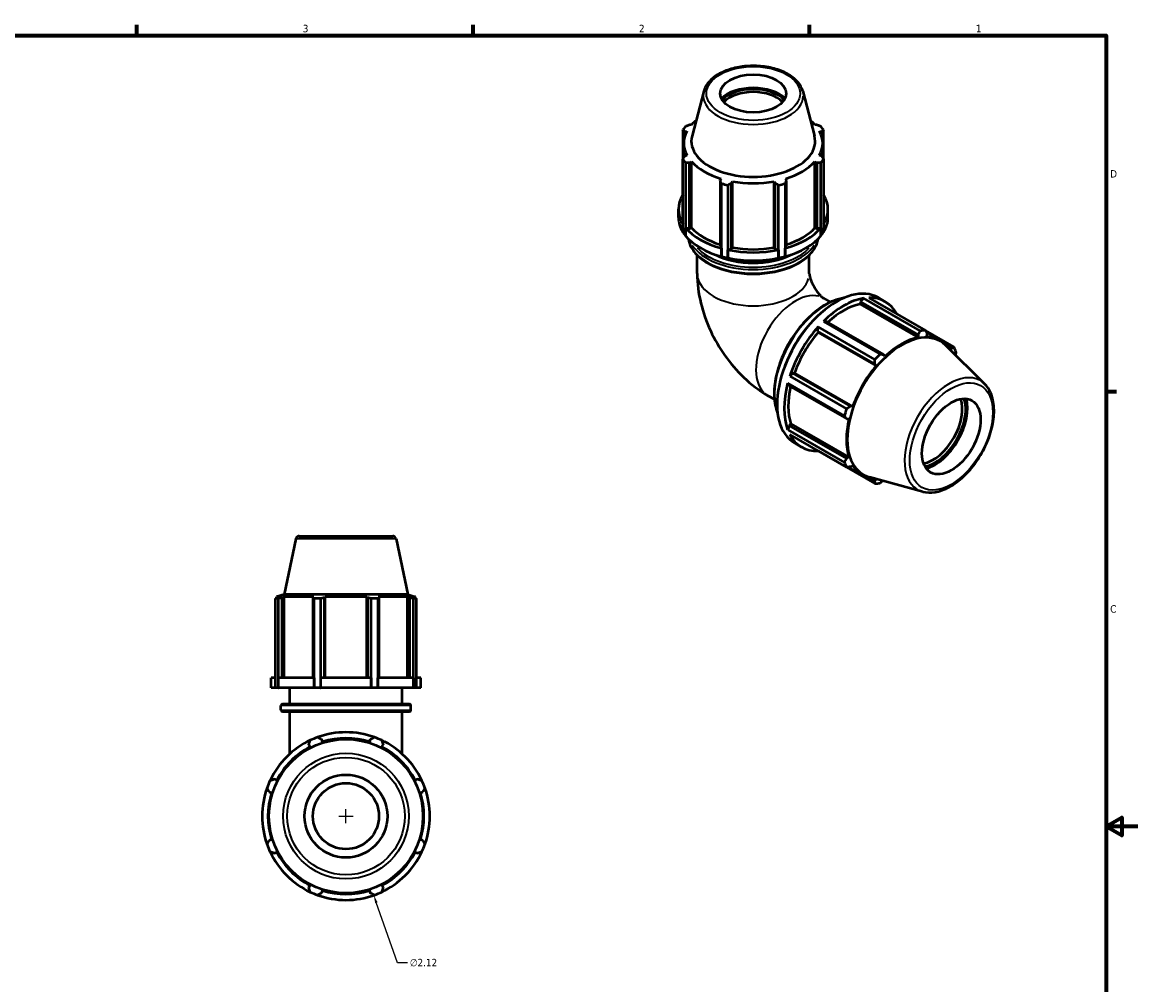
# Model space of a CAD drawing. Header units: inches. Extents: x 0.1 to 36.9, y -7.3 to 21.4.
# Tile 6 of 6: x 19.8 to 33.9, y 9 to 21.2. Entities that reach past the tile are written whole.
import ezdxf

# ---------------------------------------------------------------- set-up
doc = ezdxf.new("R2010")
doc.units = ezdxf.units.IN
doc.header["$MEASUREMENT"] = 0
for name, color, linetype, lineweight in [('Border (ANSI)', 7, 'Continuous', 70), ('Dimension (ANSI)', 7, 'Continuous', 25), ('Visible (ANSI)', 7, 'Continuous', 50), ('Visible Narrow (ANSI)', 7, 'Continuous', 35)]:
    doc.layers.add(name, color=color, linetype=linetype, lineweight=lineweight)
doc.styles.add('Note Text (ANSI)', font='tahoma.ttf')
doc.dimstyles.new('Default (ANSI)', dxfattribs={"dimtxt": 0.094488, "dimasz": 0.098425, "dimexe": 0.125, "dimexo": 0.0625, "dimgap": 0.031496, "dimtad": 0, "dimtih": 1, "dimtoh": 1, "dimrnd": 1e-08, "dimzin": 4, "dimdsep": 46, "dimtxsty": 'Note Text (ANSI)', "dimcen": 0.09, "dimdle": 0.393701, "dimclrd": 256, "dimclre": 256, "dimclrt": 5, "dimadec": 0, "dimazin": 1, "dimtfac": 1, "dimtofl": 0, "dimtmove": 0, "dimatfit": 3, "dimfxl": 1, "dimtolj": 1, "dimtzin": 4, "dimlwd": -1, "dimlwe": -1, "dimarcsym": 0})

# ---------------------------------------------------------------- blocks, each defined once
blk = doc.blocks.new('Borders Default Border')
at = {"layer": 'Border (ANSI)'}
for p, q in [((21.25, 21), (21.25, 21.134)), ((25.5, 21), (25.5, 21.134)), ((29.75, 21), (29.75, 21.134)), ((33.5, 16.5), (33.634, 16.5))]:
    blk.add_line(p, q, dxfattribs=at)
at = {"layer": 'Border (ANSI)', "flags": 128}
for points in [[(0.5, 1), (0.5, 21), (33.5, 21), (33.5, 1), (0.5, 1)], [(33.9, 11), (33.5, 11), (33.7, 11.115), (33.7, 10.885), (33.5, 11)]]:
    blk.add_lwpolyline(points, dxfattribs=at)
at = {"layer": 'Border (ANSI)', "color": 5, "true_color": 0x0000ff, "char_height": 0.0945, "attachment_point": 7, "style": 'Note Text (ANSI)'}
for s, insert in [('3', (23.346, 21.038)), ('2', (27.596, 21.04)), ('1', (31.854, 21.04)), ('D', (33.553, 19.203)), ('C', (33.552, 13.701))]:
    blk.add_mtext(s, dxfattribs=dict(at, insert=insert))
blk = doc.blocks.new('*D11')
at = {"layer": 'Defpoints', "color": 0, "transparency": 16777216}
for p in [(23.541, 12.131), (24.243, 10.131)]:
    blk.add_point(p, dxfattribs=at)
at = {"layer": 'Dimension (ANSI)', "transparency": 16777216}
for p, q in [((23.892, 11.041), (23.892, 11.221)), ((23.802, 11.131), (23.982, 11.131)), ((24.542, 9.277), (24.275, 10.038)), ((24.668, 9.277), (24.542, 9.277))]:
    blk.add_line(p, q, dxfattribs=at)
blk.add_arc((23.892, 11.131), 1.06, 203.1703, 296.0976, dxfattribs=at)
blk.add_solid([(24.291, 10.043), (24.26, 10.032), (24.243, 10.131)], dxfattribs=at)
at = {"layer": 'Dimension (ANSI)', "color": 5, "transparency": 16777216, "insert": (24.699, 9.327), "char_height": 0.0945, "attachment_point": 1, "style": 'Note Text (ANSI)'}
blk.add_mtext('\\A1;∅2.12', dxfattribs=at)

msp = doc.modelspace()

# ---------------------------------------------------------------- linework, layer by layer
at = {"layer": 'Visible (ANSI)'}
for p, q in [((28.4142, 20.2938), (28.2662, 19.7308)), ((29.666, 20.2938), (29.814, 19.7308)), ((28.1509, 19.8045), (28.1509, 19.4359)), ((28.1749, 19.7873), (28.2019, 19.79)), ((28.1749, 19.7266), (28.1749, 19.7873)), ((28.2606, 19.8715), (28.2354, 19.8715)), ((29.8448, 19.8715), (29.8197, 19.8715)), ((29.8783, 19.79), (29.9053, 19.7873)), ((29.9053, 19.7873), (29.9053, 19.7266)), ((29.9293, 19.4359), (29.9293, 19.8045)), ((28.1613, 19.452), (28.1613, 19.6378)), ((29.919, 19.452), (29.919, 19.6378)), ((28.2019, 19.4856), (28.1749, 19.4732)), ((29.9053, 19.4732), (29.8783, 19.4856)), ((28.1509, 18.5143), (28.1509, 19.4359)), ((28.1851, 19.3884), (28.1851, 18.4668)), ((28.2354, 19.389), (28.2606, 19.4041)), ((28.2354, 18.5604), (28.2354, 19.389)), ((28.2606, 18.5679), (28.2606, 19.4041)), ((29.8197, 18.5679), (29.8197, 19.4041)), ((29.8197, 19.4041), (29.8448, 19.389)), ((29.8448, 19.389), (29.8448, 18.5604)), ((29.8951, 18.4668), (29.8951, 19.3884)), ((29.9293, 19.4359), (29.9293, 18.5143)), ((28.6343, 19.1889), (28.6212, 19.1669)), ((29.459, 19.1669), (29.4459, 19.1889)), ((28.6212, 19.1669), (28.6212, 18.3382)), ((28.6376, 18.2062), (28.6376, 19.1278)), ((28.7201, 19.1082), (28.7201, 18.1866)), ((28.7673, 19.132), (28.7758, 19.1551)), ((28.7673, 18.3034), (28.7673, 19.132)), ((28.7758, 18.3189), (28.7758, 19.1551)), ((29.3044, 18.3189), (29.3044, 19.1551)), ((29.3044, 19.1551), (29.3129, 19.132)), ((29.3129, 19.132), (29.3129, 18.3034)), ((29.3601, 18.1866), (29.3601, 19.1082)), ((29.4426, 19.1278), (29.4426, 18.2062)), ((29.459, 18.3382), (29.459, 19.1669)), ((28.0952, 18.6986), (28.0952, 18.8016)), ((29.985, 18.6986), (29.985, 18.8016)), ((28.1853, 18.5698), (28.2354, 18.5604)), ((28.1853, 18.4668), (28.1853, 18.5698)), ((28.2354, 18.5604), (28.2606, 18.5679)), ((29.8197, 18.5679), (29.8448, 18.5604)), ((29.8448, 18.5604), (29.895, 18.5698)), ((29.895, 18.5698), (29.895, 18.4668)), ((28.1851, 18.4668), (28.1853, 18.4668)), ((28.6212, 18.3382), (28.6376, 18.3093)), ((29.4426, 18.3093), (29.459, 18.3382)), ((29.895, 18.4668), (29.8951, 18.4668)), ((28.3314, 17.9902), (28.3314, 18.2227)), ((28.6376, 18.3093), (28.6376, 18.2063)), ((28.6376, 18.2063), (28.6376, 18.2062)), ((28.7203, 18.2896), (28.7673, 18.3034)), ((28.7203, 18.1866), (28.7203, 18.2896)), ((28.7673, 18.3034), (28.7758, 18.3189)), ((29.3044, 18.3189), (29.3129, 18.3034)), ((29.3129, 18.3034), (29.36, 18.2896)), ((29.36, 18.2896), (29.36, 18.1866)), ((29.4426, 18.2063), (29.4426, 18.3093)), ((29.4426, 18.2062), (29.4426, 18.2063)), ((29.7489, 17.9902), (29.7489, 18.2227)), ((28.7201, 18.1866), (28.7203, 18.1866)), ((29.36, 18.1866), (29.3601, 18.1866)), ((29.9284, 17.6785), (30.015, 17.6286)), ((30.3969, 17.6334), (30.3902, 17.6048)), ((30.4343, 17.677), (30.3969, 17.6334)), ((30.3969, 17.6334), (31.1237, 17.2149)), ((31.1514, 17.264), (30.4343, 17.677)), ((30.4998, 17.6833), (31.2169, 17.2704)), ((30.6204, 17.6853), (30.7095, 17.634)), ((30.3902, 17.6048), (31.1243, 17.182)), ((29.9642, 17.3842), (29.9267, 17.3847)), ((29.9267, 17.3847), (30.6438, 16.9717)), ((30.691, 16.9657), (29.9642, 17.3842)), ((29.8613, 17.3157), (29.8483, 17.262)), ((29.8483, 17.262), (29.8587, 17.2449)), ((29.8483, 17.262), (30.5751, 16.8435)), ((29.8587, 17.2449), (30.5928, 16.8222)), ((30.5784, 16.9027), (29.8613, 17.3157)), ((31.1237, 17.2149), (31.1243, 17.182)), ((31.5758, 17.0621), (31.218, 17.2681)), ((31.2273, 17.2502), (31.4066, 17.1469)), ((31.2365, 17.1929), (31.2396, 17.2261)), ((31.9657, 16.5935), (31.4712, 17.0828)), ((31.487, 17.0823), (31.5456, 17.0486)), ((30.7051, 16.9406), (30.691, 16.9657)), ((31.5456, 17.0486), (31.5332, 17.0214)), ((30.5751, 16.8435), (30.5928, 16.8222)), ((29.5423, 16.732), (29.5024, 16.694)), ((29.5024, 16.694), (30.2195, 16.281)), ((29.5622, 16.7315), (29.5423, 16.732)), ((30.2691, 16.3135), (29.5423, 16.732)), ((29.5622, 16.7315), (30.2964, 16.3087)), ((29.4753, 16.6027), (29.4943, 16.5704)), ((30.1924, 16.1898), (29.4753, 16.6027)), ((29.4943, 16.5704), (30.2211, 16.1518)), ((29.221, 16.4501), (29.3076, 16.4002)), ((30.2964, 16.3087), (30.2691, 16.3135)), ((29.5157, 16.0902), (29.4943, 16.0701)), ((29.5157, 16.0902), (30.2499, 15.6675)), ((30.2211, 16.1518), (30.2499, 16.1522)), ((29.4943, 16.0701), (29.4753, 16.0158)), ((29.4753, 16.0158), (30.1924, 15.6029)), ((30.2211, 15.6515), (29.4943, 16.0701)), ((30.2195, 15.5429), (29.5024, 15.9558)), ((29.5625, 15.8481), (29.6516, 15.7968)), ((29.8606, 15.7495), (29.8613, 15.7475)), ((29.8613, 15.7475), (30.5784, 15.3346)), ((30.2499, 15.6675), (30.2211, 15.6515)), ((30.2397, 15.5438), (30.4227, 15.4384)), ((30.2691, 15.5452), (30.2964, 15.5645)), ((31.182, 15.2326), (30.5106, 15.4147)), ((30.5751, 15.3676), (30.5151, 15.4022)), ((30.5928, 15.3924), (30.5751, 15.3676)), ((23.2994, 14.671), (24.4838, 14.671)), ((23.2586, 14.6379), (23.1088, 13.9335)), ((24.5246, 14.6379), (24.6743, 13.9335)), ((23.0024, 12.7535), (23.0024, 13.8808)), ((23.0366, 13.8808), (23.0024, 13.8808)), ((23.1088, 13.9335), (23.0127, 13.9022)), ((23.0534, 13.9022), (23.0127, 13.9022)), ((23.0127, 13.8861), (23.0127, 13.9022)), ((23.0534, 13.9022), (23.0264, 13.893)), ((23.0366, 13.8808), (23.0366, 12.7535)), ((23.0869, 13.893), (23.112, 13.9022)), ((23.0869, 12.8795), (23.0869, 13.893)), ((24.6743, 13.9335), (23.1088, 13.9335)), ((23.112, 12.8795), (23.112, 13.9022)), ((23.4858, 13.9022), (23.112, 13.9022)), ((23.4858, 13.9022), (23.4727, 13.893)), ((23.4727, 13.893), (23.4727, 12.8795)), ((23.4891, 12.7535), (23.4891, 13.8808)), ((23.5716, 13.8808), (23.4891, 13.8808)), ((23.5716, 13.8808), (23.5716, 12.7535)), ((23.6188, 13.893), (23.6273, 13.9022)), ((23.6188, 12.8795), (23.6188, 13.893)), ((23.6273, 12.8795), (23.6273, 13.9022)), ((24.1559, 13.9022), (23.6273, 13.9022)), ((24.1559, 12.8795), (24.1559, 13.9022)), ((24.1559, 13.9022), (24.1644, 13.893)), ((24.1644, 13.893), (24.1644, 12.8795)), ((24.2116, 12.7535), (24.2116, 13.8808)), ((24.2941, 13.8808), (24.2116, 13.8808)), ((24.2941, 13.8808), (24.2941, 12.7535)), ((24.3105, 13.893), (24.2974, 13.9022)), ((24.6711, 13.9022), (24.2974, 13.9022)), ((24.3105, 12.8795), (24.3105, 13.893)), ((24.6711, 12.8795), (24.6711, 13.9022)), ((24.6711, 13.9022), (24.6963, 13.893)), ((24.6743, 13.9335), (24.7704, 13.9022)), ((24.6963, 13.893), (24.6963, 12.8795)), ((24.7568, 13.893), (24.7298, 13.9022)), ((24.7704, 13.9022), (24.7298, 13.9022)), ((24.7466, 12.7535), (24.7466, 13.8808)), ((24.7808, 13.8808), (24.7466, 13.8808)), ((24.7704, 13.8861), (24.7704, 13.9022)), ((24.7808, 13.8808), (24.7808, 12.7535)), ((23.0024, 12.8795), (22.9467, 12.8795)), ((22.9467, 12.7535), (22.9467, 12.8795)), ((23.4891, 12.8795), (23.0367, 12.8795)), ((23.0367, 12.7535), (23.0367, 12.8795)), ((23.4891, 12.8795), (23.4891, 12.7535)), ((24.2114, 12.8795), (23.5718, 12.8795)), ((23.5718, 12.7535), (23.5718, 12.8795)), ((24.2114, 12.8795), (24.2114, 12.7535)), ((24.7464, 12.8795), (24.2941, 12.8795)), ((24.2941, 12.7535), (24.2941, 12.8795)), ((24.7464, 12.8795), (24.7464, 12.7535)), ((24.8365, 12.8795), (24.7808, 12.8795)), ((24.8365, 12.7535), (24.8365, 12.8795)), ((23.0024, 12.7535), (22.9467, 12.7535)), ((23.0366, 12.7535), (23.0024, 12.7535)), ((23.0366, 12.7535), (23.0367, 12.7535)), ((23.4891, 12.7535), (23.0367, 12.7535)), ((23.1828, 12.549), (23.1828, 12.7535)), ((23.4891, 12.7535), (23.4891, 12.7535)), ((23.5716, 12.7535), (23.4891, 12.7535)), ((23.5716, 12.7535), (23.5718, 12.7535)), ((24.2114, 12.7535), (23.5718, 12.7535)), ((24.2114, 12.7535), (24.2116, 12.7535)), ((24.2941, 12.7535), (24.2116, 12.7535)), ((24.7464, 12.7535), (24.2941, 12.7535)), ((24.2941, 12.7535), (24.2941, 12.7535)), ((24.6003, 12.549), (24.6003, 12.7535)), ((24.7464, 12.7535), (24.7466, 12.7535)), ((24.7808, 12.7535), (24.7466, 12.7535)), ((24.8365, 12.7535), (24.7808, 12.7535)), ((23.0904, 12.549), (24.6928, 12.549)), ((23.0694, 12.4716), (23.0694, 12.528)), ((24.6928, 12.4506), (23.0904, 12.4506)), ((23.1828, 11.9192), (23.1828, 12.4506)), ((24.6003, 11.9192), (24.6003, 12.4506)), ((24.7137, 12.4716), (24.7137, 12.528)), ((23.4217, 12.0336), (23.4364, 12.0054)), ((23.5952, 12.0711), (23.5856, 12.1015)), ((24.1976, 12.1015), (24.188, 12.0711)), ((24.3468, 12.0054), (24.3615, 12.0336)), ((23.0172, 11.5862), (22.989, 11.6008)), ((24.7942, 11.6008), (24.766, 11.5862)), ((22.9211, 11.437), (22.9514, 11.4274)), ((24.8318, 11.4274), (24.8621, 11.437)), ((22.9514, 10.8345), (22.9211, 10.825)), ((24.8621, 10.825), (24.8318, 10.8345)), ((22.989, 10.6611), (23.0172, 10.6758)), ((24.766, 10.6758), (24.7942, 10.6611)), ((23.4364, 10.2566), (23.4217, 10.2284)), ((23.5856, 10.1605), (23.5952, 10.1908)), ((24.188, 10.1908), (24.1976, 10.1605)), ((24.3615, 10.2284), (24.3468, 10.2566))]:
    msp.add_line(p, q, dxfattribs=at)
for radius in [0.9735, 0.5236, 0.4173]:
    msp.add_circle((23.8916, 11.131), radius, dxfattribs=at)
for centre, radius, start, end in [((23.2994, 14.6292), 0.0417, 90, 168), ((24.4838, 14.6292), 0.0417, 12, 90), ((23.0904, 12.528), 0.0209, 90, 180), ((24.6928, 12.528), 0.0209, 0, 90), ((23.0904, 12.4716), 0.0209, 180, 270), ((24.6928, 12.4716), 0.0209, 270, 0), ((23.8916, 11.131), 1.06, 109.79198, 115.20802), ((23.8916, 11.131), 1.06, 70.20802, 109.79198), ((23.8916, 11.131), 1.06, 64.79198, 70.20802), ((23.8916, 11.131), 1.06, 115.20802, 154.79198), ((23.8916, 11.131), 0.9858, 117.5, 152.5), ((23.8916, 11.131), 0.9858, 72.5, 107.5), ((23.8916, 11.131), 1.06, 25.20802, 64.79198), ((23.8916, 11.131), 0.9858, 27.5, 62.5), ((23.8916, 11.131), 1.06, 154.79198, 160.20802), ((23.8916, 11.131), 1.06, 19.79198, 25.20802), ((23.8916, 11.131), 1.06, 160.20802, 199.79198), ((23.8916, 11.131), 0.9858, 162.5, 197.5), ((23.8916, 11.131), 0.9858, 342.5, 17.5), ((23.8916, 11.131), 1.06, 340.20802, 19.79198), ((23.8916, 11.131), 1.06, 199.79198, 205.20802), ((23.8916, 11.131), 1.06, 334.79198, 340.20802), ((23.8916, 11.131), 1.06, 205.20802, 244.79198), ((23.8916, 11.131), 0.9858, 207.5, 242.5), ((23.8916, 11.131), 1.06, 295.20802, 334.79198), ((23.8916, 11.131), 0.9858, 297.5, 332.5), ((23.8916, 11.131), 1.06, 244.79198, 250.20802), ((23.8916, 11.131), 0.9858, 252.5, 287.5), ((23.8916, 11.131), 1.06, 289.79198, 295.20802), ((23.8916, 11.131), 1.06, 250.20802, 289.79198)]:
    msp.add_arc(centre, radius, start, end, dxfattribs=at)
for centre, major_axis, ratio in [((29.0401, 20.2663), (0.4173, 0), 0.5758617), ((31.5433, 15.9307), (0.2613, 0.4538), 0.5780931)]:
    msp.add_ellipse(centre, major_axis=major_axis, ratio=ratio, dxfattribs=at)
for centre, major_axis, ratio, start_param, end_param in [((29.0401, 20.0653), (-0.4696, 0), 0.5758617, 3.6802802, 5.7444978), ((29.0401, 20.0653), (-0.4424, 0), 0.5758617, 3.6243194, 5.8004586), ((29.0401, 20.0448), (0.4173, 0), 0.5758617, 0.4788309, 2.6627617), ((29.0401, 19.6378), (-0.8789, 0), 0.5758617, 5.6777589, 5.8032198), ((29.0401, 19.6378), (-0.8788, 0), 0.5758617, 3.6215582, 3.7470191), ((29.0401, 19.6378), (-0.8788, 0), 0.5758617, 5.9777527, 6.5886179), ((29.0401, 19.6202), (-0.945, 0), 0.5758617, 5.8432224, 5.93775), ((29.0401, 19.6378), (0.8788, 0), 0.5758617, 5.9777527, 6.5886179), ((29.0401, 19.6202), (0.945, 0), 0.5758617, 0.3454353, 0.4399629), ((29.0401, 19.6633), (-0.7827, 0), 0.5758617, 6.1329002, 9.5750631), ((29.0401, 19.6202), (-0.945, 0), 0.5758617, 0.3454353, 0.4399629), ((29.0401, 19.6378), (0.8788, 0), 0.5758617, 3.6215582, 4.2324234), ((29.0401, 19.6378), (0.8788, 0), 0.5758617, 5.1923545, 5.8032198), ((29.0401, 19.6202), (0.945, 0), 0.5758617, 5.8432224, 5.93775), ((29.0401, 19.6202), (0.945, 0), 0.5758617, 4.2724261, 4.3669537), ((29.0401, 19.6378), (0.8788, 0), 0.5758617, 4.4069564, 5.0178216), ((29.0401, 19.6202), (0.945, 0), 0.5758617, 5.0578243, 5.1523519), ((29.0401, 18.8016), (-0.9449, 0), 0.5758617, 5.9380975, 6.6282731), ((29.0401, 18.8016), (0.9449, 0), 0.5758617, 5.9380975, 6.6282731), ((29.0401, 18.6986), (-0.9449, 0), 0.5758617, 0, 0.3450878), ((29.0401, 18.6986), (0.9449, 0), 0.5758617, 5.9380975, 6.2831853), ((29.0401, 18.6986), (-0.945, 0), 0.5758617, 0.3454353, 0.4399629), ((29.0401, 18.8016), (0.9449, 0), 0.5758617, 3.5816733, 4.2723084), ((29.0401, 18.8016), (0.8789, 0), 0.5758617, 3.6215582, 4.2155561), ((29.0401, 18.8016), (0.9449, 0), 0.5758617, 5.1524696, 5.8431047), ((29.0401, 18.8016), (0.8788, 0), 0.5758617, 5.2092219, 5.8032198), ((29.0401, 18.6986), (0.945, 0), 0.5758617, 5.8432224, 5.93775), ((29.0401, 18.6986), (0.9449, 0), 0.5758617, 3.5816733, 4.2723084), ((29.0401, 18.6986), (0.9449, 0), 0.5758617, 5.1524696, 5.8431047), ((29.0401, 18.5314), (0.7088, 0), 0.5758617, 3.9806306, 5.4441474), ((29.0401, 18.6986), (0.945, 0), 0.5758617, 4.2724261, 4.3669537), ((29.0401, 18.8016), (0.9449, 0), 0.5758617, 4.3670714, 5.0577065), ((29.0401, 18.8016), (0.8788, 0), 0.5758617, 4.4069564, 5.0178216), ((29.0401, 18.6986), (0.945, 0), 0.5758617, 5.0578243, 5.1523519), ((29.0401, 18.6986), (0.9449, 0), 0.5758617, 4.3670714, 5.0577065), ((30.0914, 16.7667), (0.529, 0.9186), 0.5780931, 0, 3.1415927), ((30.1805, 16.7154), (-0.529, -0.9186), 0.5780931, 3.5796218, 4.2704924), ((30.1805, 16.7154), (0.529, 0.9186), 0.5780931, 5.9396837, 6.6266869), ((30.1805, 16.7154), (-0.4919, -0.8543), 0.5780931, 3.6196245, 4.213542), ((30.1805, 16.7154), (-0.529, -0.9186), 0.5780931, 4.36502, 5.0558906), ((30.1805, 16.7154), (-0.4919, -0.8543), 0.5780931, 4.4050227, 5.0158879), ((30.9175, 16.291), (0.4858, 0.8437), 0.5780931, 6.1320197, 9.5759436), ((30.8976, 16.3025), (0.529, 0.9186), 0.5780931, 0.3435016, 0.4380292), ((30.9147, 16.2927), (-0.4919, -0.8543), 0.5780931, 3.6196245, 4.2304897), ((30.9147, 16.2927), (0.4919, 0.8543), 0.5780931, 5.9797387, 6.5866842), ((30.8976, 16.3025), (0.529, 0.9186), 0.5780931, 5.8412887, 5.9358163), ((30.8976, 16.3025), (-0.529, -0.9186), 0.5780931, 4.2704924, 4.36502), ((30.9147, 16.2927), (-0.4919, -0.8543), 0.5780931, 4.4050227, 5.0158879), ((30.1805, 16.7154), (-0.529, -0.9186), 0.5780931, 5.1504181, 5.8412887), ((30.1805, 16.7154), (-0.4919, -0.8543), 0.5780931, 5.2072079, 5.8012861), ((31.3125, 16.0636), (-0.2613, -0.4538), 0.5780931, 0.4555416, 2.686051), ((31.3347, 16.0508), (0.277, 0.481), 0.5780931, 3.6065837, 5.8181943), ((31.3347, 16.0508), (0.2926, 0.5081), 0.5780931, 3.6624464, 5.7623316), ((30.8976, 16.3025), (-0.529, -0.9186), 0.5780931, 5.0558906, 5.1504181), ((30.9147, 16.2927), (-0.4919, -0.8543), 0.5780931, 5.1904208, 5.8012861), ((30.1805, 16.7154), (-0.529, -0.9186), 0.5780931, 5.9358163, 6.6266869), ((30.8976, 16.3025), (-0.529, -0.9186), 0.5780931, 5.8412887, 5.9358163), ((30.9147, 16.2927), (-0.4919, -0.8543), 0.5780931, 5.975819, 6.5866319), ((30.8976, 16.3025), (-0.529, -0.9186), 0.5780931, 0.3435016, 0.4380292)]:
    msp.add_ellipse(centre, major_axis=major_axis, ratio=ratio, start_param=start_param, end_param=end_param, dxfattribs=at)
for points, knots in [([(29.666, 20.2938), (29.6557, 20.3329), (29.6357, 20.3702), (29.5777, 20.4411), (29.538, 20.4742), (29.4429, 20.532), (29.3868, 20.5562), (29.2652, 20.5927), (29.1996, 20.605), (29.0657, 20.6167), (28.9973, 20.6162), (28.8642, 20.6024), (28.7995, 20.5891), (28.6798, 20.5508), (28.6249, 20.5257), (28.5304, 20.4654), (28.4909, 20.4301), (28.4394, 20.3604), (28.4232, 20.3278), (28.4142, 20.2938)], [0.9356833, 0.9356833, 0.9356833, 0.9356833, 1.225932, 1.225932, 1.5445605, 1.5445605, 1.8755562, 1.8755562, 2.2057968, 2.2057968, 2.534489, 2.534489, 2.863256, 2.863256, 3.1936584, 3.1936584, 3.5244118, 3.5244118, 3.7767057, 3.7767057, 3.7767057, 3.7767057]), ([(28.2209, 18.4275), (28.2261, 18.3907), (28.2385, 18.3545), (28.2842, 18.2708), (28.324, 18.2249), (28.4265, 18.1421), (28.4898, 18.1054), (28.6329, 18.0455), (28.7127, 18.0225), (28.8805, 17.9922), (28.9684, 17.9849), (29.1437, 17.9869), (29.231, 17.9961), (29.3964, 18.0301), (29.4745, 18.0549), (29.6137, 18.1179), (29.6748, 18.1562), (29.7732, 18.2427), (29.8107, 18.2909), (29.8467, 18.3699), (29.8553, 18.3986), (29.8594, 18.4275)], [4.0087495, 4.0087495, 4.0087495, 4.0087495, 4.2315612, 4.2315612, 4.5462269, 4.5462269, 4.869713, 4.869713, 5.1939342, 5.1939342, 5.5174171, 5.5174171, 5.8406141, 5.8406141, 6.1641724, 6.1641724, 6.4884627, 6.4884627, 6.8114661, 6.8114661, 6.9868248, 6.9868248, 6.9868248, 6.9868248]), ([(28.3314, 17.9902), (28.3314, 17.8613), (28.3484, 17.7373), (28.4064, 17.4977), (28.4475, 17.3821), (28.5498, 17.1603), (28.6111, 17.0542), (28.752, 16.8546), (28.8316, 16.7612), (29.0102, 16.5912), (29.1092, 16.5145), (29.221, 16.4501)], [3.1415927, 3.1415927, 3.1415927, 3.1415927, 3.4557519, 3.4557519, 3.7699112, 3.7699112, 4.0840704, 4.0840704, 4.3982297, 4.3982297, 4.712389, 4.712389, 4.712389, 4.712389]), ([(29.7489, 17.9902), (29.7489, 17.9899), (29.7489, 17.9862), (29.7505, 17.9736), (29.7519, 17.9649), (29.7568, 17.9438), (29.7602, 17.9312), (29.7696, 17.9031), (29.7757, 17.8875), (29.7903, 17.8547), (29.799, 17.8375), (29.8183, 17.8036), (29.8289, 17.7869), (29.8507, 17.7563), (29.8617, 17.7423), (29.8824, 17.7185), (29.8921, 17.7086), (29.9086, 17.6933), (29.9155, 17.6876), (29.9253, 17.6803), (29.9283, 17.6786), (29.9284, 17.6785), (29.9284, 17.6785), (29.9284, 17.6785)], [3.1415927, 3.1415927, 3.1415927, 3.1415927, 3.2924544, 3.2924544, 3.4386944, 3.4386944, 3.5893774, 3.5893774, 3.7485738, 3.7485738, 3.9158442, 3.9158442, 4.0866921, 4.0866921, 4.2545223, 4.2545223, 4.4140812, 4.4140812, 4.5646343, 4.5646343, 4.7108433, 4.7108433, 4.712389, 4.712389, 4.712389, 4.712389]), ([(30.1858, 17.6808), (30.1441, 17.6751), (30.1011, 17.6636), (29.9878, 17.6197), (29.9166, 17.5787), (29.7783, 17.473), (29.7112, 17.4084), (29.5878, 17.2622), (29.5316, 17.1807), (29.4355, 17.0091), (29.3957, 16.9191), (29.3364, 16.7392), (29.3169, 16.6494), (29.3006, 16.4789), (29.3037, 16.3982), (29.3256, 16.2906), (29.3356, 16.2572), (29.3482, 16.2263)], [5.9204968, 5.9204968, 5.9204968, 5.9204968, 6.1213574, 6.1213574, 6.4444486, 6.4444486, 6.768185, 6.768185, 7.0912782, 7.0912782, 7.4141226, 7.4141226, 7.7372858, 7.7372858, 8.0610854, 8.0610854, 8.2205375, 8.2205375, 8.2205375, 8.2205375]), ([(31.182, 15.2326), (31.2312, 15.2193), (31.2844, 15.2177), (31.3982, 15.2364), (31.4592, 15.2588), (31.5817, 15.3261), (31.6433, 15.3719), (31.7593, 15.4813), (31.8137, 15.5449), (31.9103, 15.6833), (31.9524, 15.758), (32.0206, 15.9114), (32.0466, 15.9901), (32.0796, 16.1443), (32.0866, 16.2198), (32.0797, 16.3603), (32.0659, 16.4254), (32.0222, 16.5247), (31.9969, 16.5626), (31.9657, 16.5935)], [2.5092938, 2.5092938, 2.5092938, 2.5092938, 2.7998745, 2.7998745, 3.118485, 3.118485, 3.4493773, 3.4493773, 3.7795791, 3.7795791, 4.1082644, 4.1082644, 4.437029, 4.437029, 4.7674011, 4.7674011, 5.0980222, 5.0980222, 5.3485553, 5.3485553, 5.3485553, 5.3485553])]:
    msp.add_open_spline(points, degree=3, knots=knots, dxfattribs=at)
for points, weights in [([(28.1749, 19.7873), (28.1632, 19.7958), (28.1509, 19.8045)], [1.00332730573, 1.00207136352, 1]), ([(28.1851, 19.852), (28.2108, 19.862), (28.2354, 19.8715)], [1, 1.00207136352, 1.00332730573]), ([(29.8448, 19.8715), (29.8695, 19.862), (29.8951, 19.852)], [1.00332730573, 1.00207136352, 1]), ([(29.9293, 19.8045), (29.9171, 19.7958), (29.9053, 19.7873)], [1, 1.00207136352, 1.00332730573]), ([(28.1509, 19.4359), (28.1632, 19.455), (28.1749, 19.4732)], [1, 1.00207136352, 1.00332730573]), ([(29.9053, 19.4732), (29.9171, 19.455), (29.9293, 19.4359)], [1.00332730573, 1.00207136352, 1]), ([(28.2354, 19.389), (28.2108, 19.3888), (28.1851, 19.3884)], [1.00332730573, 1.00207136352, 1]), ([(29.8951, 19.3884), (29.8695, 19.3888), (29.8448, 19.389)], [1, 1.00207136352, 1.00332730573]), ([(28.6376, 19.1278), (28.6293, 19.1479), (28.6212, 19.1669)], [1, 1.00207136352, 1.00332730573]), ([(28.7673, 19.132), (28.7442, 19.1204), (28.7201, 19.1082)], [1.00332730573, 1.00207136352, 1]), ([(29.3601, 19.1082), (29.336, 19.1204), (29.3129, 19.132)], [1, 1.00207136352, 1.00332730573]), ([(29.459, 19.1669), (29.451, 19.1479), (29.4426, 19.1278)], [1.00332730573, 1.00207136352, 1]), ([(31.1237, 17.2149), (31.1374, 17.2389), (31.1514, 17.264)], [1.00092627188, 1.00087163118, 1]), ([(31.2169, 17.2704), (31.2286, 17.2477), (31.2396, 17.2261)], [1, 1.00087163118, 1.00092627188]), ([(31.5456, 17.0486), (31.5605, 17.0551), (31.5758, 17.0621)], [1.00092627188, 1.00087163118, 1]), ([(30.6438, 16.9717), (30.668, 16.9686), (30.691, 16.9657)], [1, 1.00087163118, 1.00092627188]), ([(31.6029, 17.002), (31.5996, 16.9802), (31.5963, 16.959)], [1, 1.00062237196, 1.0008282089]), ([(30.5751, 16.8435), (30.5768, 16.8724), (30.5784, 16.9027)], [1.00092627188, 1.00087163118, 1]), ([(30.2195, 16.281), (30.2449, 16.2975), (30.2691, 16.3135)], [1, 1.00087163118, 1.00092627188]), ([(30.2211, 16.1518), (30.2071, 16.1704), (30.1924, 16.1898)], [1.00092627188, 1.00087163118, 1]), ([(30.1924, 15.6029), (30.2071, 15.6276), (30.2211, 15.6515)], [1, 1.00087163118, 1.00092627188]), ([(30.2691, 15.5452), (30.2449, 15.544), (30.2195, 15.5429)], [1.00092627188, 1.00087163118, 1]), ([(30.6789, 15.3691), (30.6617, 15.3552), (30.6438, 15.3409)], [1.00084213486, 1.00064419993, 1]), ([(30.5784, 15.3346), (30.5768, 15.3514), (30.5751, 15.3676)], [1, 1.00087163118, 1.00092627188]), ([(23.0024, 13.8808), (23.0146, 13.8871), (23.0264, 13.893)], [1, 1.00207136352, 1.00332730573]), ([(23.0869, 13.893), (23.0623, 13.8871), (23.0366, 13.8808)], [1.00332730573, 1.00207136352, 1]), ([(23.4891, 13.8808), (23.4807, 13.8871), (23.4727, 13.893)], [1, 1.00207136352, 1.00332730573]), ([(23.6188, 13.893), (23.5957, 13.8871), (23.5716, 13.8808)], [1.00332730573, 1.00207136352, 1]), ([(24.2116, 13.8808), (24.1875, 13.8871), (24.1644, 13.893)], [1, 1.00207136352, 1.00332730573]), ([(24.3105, 13.893), (24.3024, 13.8871), (24.2941, 13.8808)], [1.00332730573, 1.00207136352, 1]), ([(24.7466, 13.8808), (24.7209, 13.8871), (24.6963, 13.893)], [1, 1.00207136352, 1.00332730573]), ([(24.7568, 13.893), (24.7685, 13.8871), (24.7808, 13.8808)], [1.00332730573, 1.00207136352, 1]), ([(23.5327, 12.1284), (23.5597, 12.1146), (23.5856, 12.1015)], [1, 1.00087163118, 1.00092627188]), ([(24.1976, 12.1015), (24.2235, 12.1146), (24.2505, 12.1284)], [1.00092627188, 1.00087163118, 1]), ([(23.4217, 12.0336), (23.4307, 12.0612), (23.4401, 12.09)], [1.00092627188, 1.00087163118, 1]), ([(24.3431, 12.09), (24.3524, 12.0612), (24.3615, 12.0336)], [1, 1.00087163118, 1.00092627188]), ([(22.9325, 11.5824), (22.9613, 11.5918), (22.989, 11.6008)], [1, 1.00087163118, 1.00092627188]), ([(24.7942, 11.6008), (24.8219, 11.5918), (24.8506, 11.5824)], [1.00092627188, 1.00087163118, 1]), ([(22.9211, 11.437), (22.9079, 11.4629), (22.8942, 11.4899)], [1.00092627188, 1.00087163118, 1]), ([(24.889, 11.4899), (24.8753, 11.4629), (24.8621, 11.437)], [1, 1.00087163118, 1.00092627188]), ([(22.8942, 10.7721), (22.9079, 10.7991), (22.9211, 10.825)], [1, 1.00087163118, 1.00092627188]), ([(24.8621, 10.825), (24.8753, 10.7991), (24.889, 10.7721)], [1.00092627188, 1.00087163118, 1]), ([(22.989, 10.6611), (22.9613, 10.6701), (22.9325, 10.6795)], [1.00092627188, 1.00087163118, 1]), ([(24.8506, 10.6795), (24.8219, 10.6701), (24.7942, 10.6611)], [1, 1.00087163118, 1.00092627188]), ([(23.4401, 10.1719), (23.4307, 10.2007), (23.4217, 10.2284)], [1, 1.00087163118, 1.00092627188]), ([(23.5856, 10.1605), (23.5597, 10.1473), (23.5327, 10.1336)], [1.00092627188, 1.00087163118, 1]), ([(24.2505, 10.1336), (24.2235, 10.1473), (24.1976, 10.1605)], [1, 1.00087163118, 1.00092627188]), ([(24.3615, 10.2284), (24.3524, 10.2007), (24.3431, 10.1719)], [1.00092627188, 1.00087163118, 1])]:
    msp.add_rational_spline(points, weights, degree=2, dxfattribs=at)
at = {"layer": 'Visible Narrow (ANSI)'}
for p, q in [((24.5168, 14.6379), (23.2664, 14.6379)), ((24.7036, 12.528), (23.0796, 12.528)), ((23.0796, 12.4716), (24.7036, 12.4716))]:
    msp.add_line(p, q, dxfattribs=at)
for radius in [0.7942, 0.743]:
    msp.add_circle((23.8916, 11.131), radius, dxfattribs=at)
for centre, major_axis, ratio in [((29.0401, 20.2663), (-0.5922, 0), 0.5758617), ((31.5433, 15.9307), (-0.3708, -0.6439), 0.5780931)]:
    msp.add_ellipse(centre, major_axis=major_axis, ratio=ratio, dxfattribs=at)
for centre, major_axis, ratio, start_param, end_param in [((29.0401, 20.2392), (-0.633, 0), 0.5758617, 0.021823, 3.1197696), ((29.0401, 18.4682), (0.8221, 0), 0.5758617, 3.3763375, 6.0484405), ((29.0401, 18.5143), (-0.8221, 0), 0.5758617, 0.3543462, 2.7872465), ((29.0401, 18.5314), (0.8012, 0), 0.5758617, 3.6282515, 5.7965265), ((29.0401, 17.9902), (0.7087, 0), 0.5758617, 3.2986723, 6.1261057), ((29.5747, 17.0643), (0.3537, 0.6142), 0.5780931, 0.1570796, 2.984513), ((29.9626, 16.8409), (0.4602, 0.7992), 0.5780931, 0.5633224, 2.5782702), ((30.0164, 16.8099), (-0.4602, -0.7992), 0.5780931, 4.3216888, 5.1030891), ((31.5139, 15.9476), (0.3964, 0.6883), 0.5780931, 0.0210306, 3.1205621)]:
    msp.add_ellipse(centre, major_axis=major_axis, ratio=ratio, start_param=start_param, end_param=end_param, dxfattribs=at)

# ---------------------------------------------------------------- block references
msp.add_blockref('Borders Default Border', (0, 0))

# ---------------------------------------------------------------- dimensions: what is measured, and where the dimension line sits
at = {"layer": 'Dimension (ANSI)'}
dim = msp.add_diameter_dim_2p(p1=(23.5405, 12.1312), p2=(24.2427, 10.1308), dimstyle='Default (ANSI)', override={"dimgap": 0.031496, "dimdec": 2, "dimlfac": 1, "dimtol": 0, "dimlim": 0, "dimtp": 0, "dimtm": 0, "dimtdec": 2}, dxfattribs=at)
dim.commit()
dim.dimension.update_dxf_attribs({"geometry": '*D11', "text_midpoint": (24.8711, 9.2766), "dimtype": 163})

doc.saveas('drawing.dxf')
